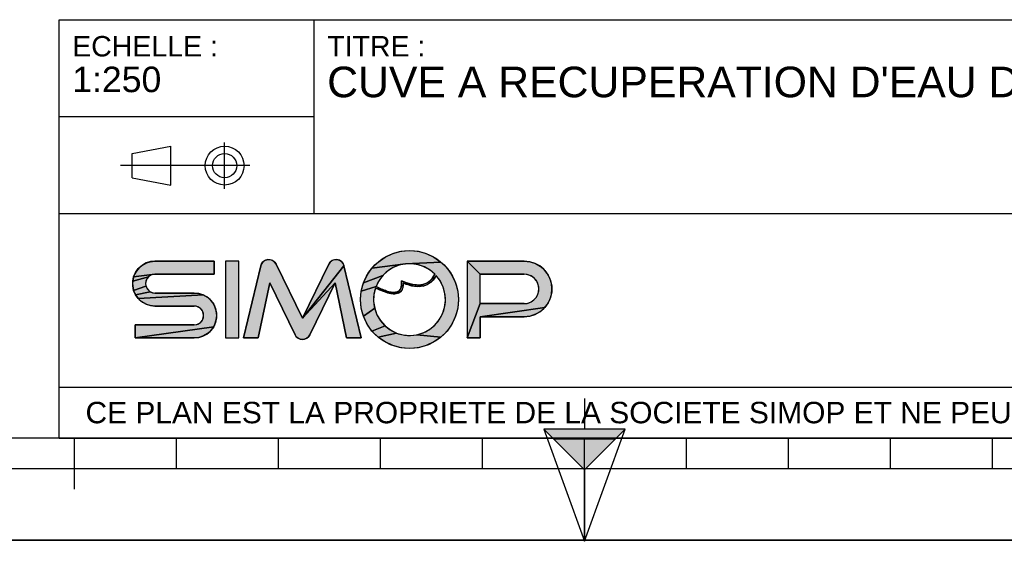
# Model space of a CAD drawing. Header units: millimetres. Extents: x 0 to 297, y 0 to 210.
# Tile 8 of 35: x 93 to 190, y 0 to 51. Entities that reach past the tile are written whole.
import ezdxf

# ---------------------------------------------------------------- set-up
doc = ezdxf.new("R2010")
doc.units = ezdxf.units.MM
doc.header["$LTSCALE"] = 16.335
doc.layers.get('0').update_dxf_attribs({"linetype": 'CONTINUOUS'})
doc.styles.get("Standard").update_dxf_attribs({"font": 'arial.ttf'})

# ---------------------------------------------------------------- blocks, each defined once
blk = doc.blocks.new('MARGEA4_BL0', base_point=(148.514, 105.014))
at = {"color": 7, "linetype": 'Continuous'}
for p, q in [((287.014, 10.014), (10.014, 10.014)), ((98.514, 5.014), (98.514, 10.014)), ((108.514, 7.014), (108.514, 10.014)), ((118.514, 7.014), (118.514, 10.014)), ((128.514, 7.014), (128.514, 10.014)), ((138.514, 7.014), (138.514, 10.014)), ((148.514, 0.014), (148.514, 10.014)), ((158.514, 7.014), (158.514, 10.014)), ((168.514, 7.014), (168.514, 10.014)), ((178.514, 7.014), (178.514, 10.014)), ((188.514, 7.014), (188.514, 10.014)), ((248.514, 7.014), (48.514, 7.014)), ((297.014, 0.014), (0.014, 0.014)), ((297.014, 0.014), (0.014, 0.014))]:
    blk.add_line(p, q, dxfattribs=at)
blk = doc.blocks.new('REPERE_ORIENTATION_BL1', base_point=(148.516, 6.898))
at = {"color": 7, "linetype": 'Continuous'}
for p, q in [((148.516, 13.898), (148.516, 10.898)), ((148.516, 6.898), (144.516, 10.898)), ((152.516, 10.898), (144.516, 10.898)), ((144.516, 10.898), (148.516, -0.102)), ((148.516, 6.898), (152.516, 10.898)), ((148.516, -0.102), (152.516, 10.898)), ((151.516, 9.898), (145.516, 9.898)), ((148.516, 6.898), (148.516, -0.102))]:
    blk.add_line(p, q, dxfattribs=at)
blk.add_solid([(144.516, 10.898), (148.516, 6.898), (152.516, 10.898)], dxfattribs=at)
blk = doc.blocks.new('ISO_BL3', base_point=(109.359, 36.711))
at = {"color": 2, "linetype": 'Continuous'}
for p, q in [((104.158, 37.894), (107.956, 38.612)), ((107.956, 34.81), (107.956, 38.612)), ((113.239, 34.434), (113.239, 38.988)), ((104.158, 35.528), (104.158, 37.894)), ((115.7, 36.711), (103.019, 36.711)), ((104.158, 35.528), (107.956, 34.81))]:
    blk.add_line(p, q, dxfattribs=at)
for radius in [1.901, 1.183]:
    blk.add_circle((113.239, 36.711), radius, dxfattribs=at)
blk = doc.blocks.new('LOGO-SIMOP-2009_BL4', base_point=(124.77, 23.589))
at = {"linetype": 'Continuous'}
for points in [[(131.363, 28.389), (132.197, 28.316), (133.005, 28.1), (133.763, 27.746), (134.449, 27.266), (130.961, 27.086), (127.686, 26.675), (128.278, 27.266), (128.963, 27.746), (129.722, 28.1), (130.53, 28.316)], [(105.954, 27.301), (106.412, 27.349), (112.22, 27.349), (112.22, 26.069), (106.412, 26.069), (104.319, 25.829), (104.507, 26.249), (104.777, 26.621), (105.119, 26.929), (105.517, 27.159)], [(117.578, 27.509), (117.792, 27.474), (117.99, 27.382), (118.155, 27.24), (118.276, 27.059), (120.86, 21.749), (124.06, 25.217), (121.579, 20.119), (121.455, 19.934), (121.284, 19.791), (121.08, 19.7), (120.86, 19.669), (120.639, 19.7), (120.436, 19.791), (120.265, 19.934), (120.141, 20.119), (117.66, 25.217), (116.54, 19.829), (115.1, 19.829), (116.778, 26.894), (116.857, 27.097), (116.987, 27.271), (117.16, 27.404), (117.362, 27.485)], [(123.927, 27.474), (124.142, 27.509), (124.358, 27.485), (124.56, 27.404), (124.732, 27.271), (124.863, 27.097), (124.941, 26.894), (120.86, 21.749), (123.444, 27.059), (123.565, 27.24), (123.73, 27.382)], [(129.751, 26.718), (129.215, 26.377), (128.749, 25.946), (126.853, 25.231), (127.207, 25.989), (127.686, 26.675), (130.961, 27.086), (130.34, 26.957)], [(131.596, 27.101), (130.961, 27.086), (134.449, 27.266), (135.04, 26.675), (135.52, 25.989), (135.874, 25.231), (136.091, 24.423), (136.163, 23.589), (136.091, 22.756), (135.874, 21.947), (135.52, 21.189), (135.04, 20.504), (134.449, 19.912), (132.075, 20.142), (132.717, 20.34), (133.309, 20.655), (133.83, 21.078), (134.262, 21.592), (134.588, 22.178), (134.798, 22.816), (134.882, 23.482), (134.838, 24.152), (134.668, 24.801), (134.378, 25.407), (133.978, 25.946), (133.719, 25.545), (133.436, 25.258), (133.098, 25.04), (132.731, 24.907), (132.159, 25.009), (132.592, 25.042), (132.968, 25.156), (133.314, 25.364), (133.6, 25.651), (133.861, 26.069), (133.375, 26.478), (132.823, 26.792), (132.224, 27.002)], [(138.292, 26.069), (137.012, 27.349), (142.612, 27.349), (143.177, 27.29), (143.718, 27.114), (144.211, 26.83), (144.633, 26.449), (144.967, 25.989), (145.199, 25.47), (145.317, 24.913), (145.317, 24.345), (145.199, 23.789), (144.967, 23.269), (144.633, 22.809), (138.292, 21.909), (138.292, 19.829), (137.012, 19.829), (138.292, 23.189), (142.612, 23.189), (142.956, 23.231), (143.281, 23.354), (143.567, 23.551), (143.797, 23.811), (143.958, 24.119), (144.041, 24.456), (144.041, 24.803), (143.958, 25.14), (143.797, 25.447), (143.567, 25.707), (143.281, 25.904), (142.956, 26.027), (142.612, 26.069)], [(105.952, 25.946), (105.761, 25.8), (104.224, 25.379), (104.319, 25.829), (106.412, 26.069), (106.174, 26.038)], [(124.06, 25.217), (120.86, 21.749), (124.941, 26.894), (126.62, 19.829), (125.18, 19.829)], [(105.523, 25.387), (105.492, 25.149), (105.523, 24.911), (104.319, 24.469), (104.224, 24.919), (104.224, 25.379), (105.761, 25.8), (105.615, 25.609)], [(128.368, 25.438), (128.084, 24.869), (126.636, 24.423), (126.853, 25.231), (128.749, 25.946)], [(131.146, 25.202), (131.682, 25.062), (131.315, 24.983), (130.744, 25.179), (130.717, 24.821), (130.631, 24.565), (130.48, 24.354), (130.273, 24.213), (130.001, 24.3), (130.178, 24.346), (130.347, 24.448), (130.481, 24.62), (130.552, 24.815), (130.583, 25.063), (130.563, 25.429)], [(105.761, 24.499), (105.952, 24.352), (104.507, 24.049), (104.319, 24.469), (105.523, 24.911), (105.615, 24.689)], [(110.717, 24.181), (111.155, 24.039), (104.777, 23.677), (104.507, 24.049), (105.952, 24.352), (106.174, 24.26), (106.412, 24.229), (110.26, 24.229)], [(128.084, 24.869), (128.432, 24.7), (128.441, 24.519), (128.029, 24.718), (127.876, 24.064), (127.849, 23.394), (127.95, 22.73), (126.853, 21.947), (126.636, 22.756), (126.563, 23.589), (126.636, 24.423)], [(128.738, 24.565), (129.026, 24.456), (129.312, 24.368), (129.161, 24.244), (128.799, 24.369), (128.441, 24.519), (128.432, 24.7)], [(129.788, 24.29), (130.001, 24.3), (130.273, 24.213), (130.034, 24.143), (129.77, 24.13), (129.472, 24.167), (129.161, 24.244), (129.312, 24.368), (129.552, 24.315)], [(132.159, 25.009), (132.731, 24.907), (132.312, 24.85), (131.842, 24.874), (131.315, 24.983), (131.682, 25.062)], [(111.553, 23.809), (111.895, 23.501), (112.165, 23.129), (112.352, 22.709), (112.448, 22.259), (112.448, 21.799), (112.352, 21.349), (112.165, 20.929), (104.452, 19.829), (104.452, 21.109), (110.26, 21.109), (110.498, 21.14), (110.72, 21.232), (110.91, 21.379), (111.057, 21.569), (111.148, 21.791), (111.18, 22.029), (111.148, 22.267), (111.057, 22.489), (110.91, 22.68), (110.72, 22.826), (110.498, 22.918), (110.26, 22.949), (106.412, 22.949), (105.954, 22.997), (105.517, 23.139), (105.119, 23.369), (104.777, 23.677), (111.155, 24.039)], [(128.175, 22.098), (128.516, 21.52), (128.961, 21.017), (127.686, 20.504), (127.207, 21.189), (126.853, 21.947), (127.95, 22.73)], [(143.177, 21.969), (142.612, 21.909), (138.292, 21.909), (144.633, 22.809), (144.211, 22.429), (143.718, 22.144)], [(110.717, 19.877), (110.26, 19.829), (104.452, 19.829), (112.165, 20.929), (111.895, 20.557), (111.553, 20.249), (111.155, 20.019)], [(129.493, 20.607), (130.093, 20.307), (128.278, 19.912), (127.686, 20.504), (128.961, 21.017)], [(131.408, 20.069), (132.075, 20.142), (134.449, 19.912), (133.763, 19.432), (133.005, 19.079), (132.197, 18.862), (131.363, 18.789), (130.53, 18.862), (129.722, 19.079), (128.963, 19.432), (128.278, 19.912), (130.093, 20.307), (130.739, 20.125)]]:
    blk.add_hatch(color=2, dxfattribs=at).paths.add_polyline_path(points)
at = {"color": 2, "linetype": 'Continuous'}
for p, q in [((128.963, 27.746), (129.722, 28.1)), ((129.722, 28.1), (130.53, 28.316)), ((130.53, 28.316), (131.363, 28.389)), ((131.363, 28.389), (132.197, 28.316)), ((132.197, 28.316), (133.005, 28.1)), ((133.005, 28.1), (133.763, 27.746)), ((105.119, 26.929), (105.517, 27.159)), ((105.517, 27.159), (105.954, 27.301)), ((105.954, 27.301), (106.412, 27.349)), ((116.778, 26.894), (116.857, 27.097)), ((116.857, 27.097), (116.987, 27.271)), ((116.987, 27.271), (117.16, 27.404)), ((117.16, 27.404), (117.362, 27.485)), ((117.362, 27.485), (117.578, 27.509)), ((117.578, 27.509), (117.792, 27.474)), ((117.792, 27.474), (117.99, 27.382)), ((117.99, 27.382), (118.155, 27.24)), ((118.155, 27.24), (118.276, 27.059)), ((123.444, 27.059), (123.565, 27.24)), ((123.565, 27.24), (123.73, 27.382)), ((123.73, 27.382), (123.927, 27.474)), ((123.927, 27.474), (124.142, 27.509)), ((124.142, 27.509), (124.358, 27.485)), ((124.358, 27.485), (124.56, 27.404)), ((124.56, 27.404), (124.732, 27.271)), ((124.732, 27.271), (124.863, 27.097)), ((124.863, 27.097), (124.941, 26.894)), ((127.686, 26.675), (128.278, 27.266)), ((130.961, 27.086), (127.686, 26.675)), ((128.278, 27.266), (128.963, 27.746)), ((130.961, 27.086), (130.34, 26.957)), ((134.449, 27.266), (130.961, 27.086)), ((131.596, 27.101), (130.961, 27.086)), ((132.224, 27.002), (131.596, 27.101)), ((133.763, 27.746), (134.449, 27.266)), ((134.449, 27.266), (135.04, 26.675)), ((138.292, 26.069), (137.012, 27.349)), ((142.612, 27.349), (143.177, 27.29)), ((143.177, 27.29), (143.718, 27.114)), ((143.718, 27.114), (144.211, 26.83)), ((104.319, 25.829), (104.507, 26.249)), ((106.412, 26.069), (104.319, 25.829)), ((104.507, 26.249), (104.777, 26.621)), ((104.777, 26.621), (105.119, 26.929)), ((106.412, 26.069), (106.174, 26.038)), ((124.941, 26.894), (120.86, 21.749)), ((127.207, 25.989), (127.686, 26.675)), ((129.215, 26.377), (128.749, 25.946)), ((129.751, 26.718), (129.215, 26.377)), ((130.34, 26.957), (129.751, 26.718)), ((132.823, 26.792), (132.224, 27.002)), ((133.375, 26.478), (132.823, 26.792)), ((133.861, 26.069), (133.375, 26.478)), ((133.6, 25.651), (133.861, 26.069)), ((135.04, 26.675), (135.52, 25.989)), ((142.956, 26.027), (142.612, 26.069)), ((144.211, 26.83), (144.633, 26.449)), ((144.633, 26.449), (144.967, 25.989)), ((104.224, 25.379), (104.319, 25.829)), ((105.761, 25.8), (104.224, 25.379)), ((104.224, 24.919), (104.224, 25.379)), ((105.523, 25.387), (105.492, 25.149)), ((105.492, 25.149), (105.523, 24.911)), ((105.615, 25.609), (105.523, 25.387)), ((105.761, 25.8), (105.615, 25.609)), ((105.952, 25.946), (105.761, 25.8)), ((106.174, 26.038), (105.952, 25.946)), ((124.06, 25.217), (120.86, 21.749)), ((126.636, 24.423), (126.853, 25.231)), ((126.853, 25.231), (127.207, 25.989)), ((128.749, 25.946), (126.853, 25.231)), ((128.368, 25.438), (128.084, 24.869)), ((128.749, 25.946), (128.368, 25.438)), ((130.583, 25.063), (130.563, 25.429)), ((130.563, 25.429), (131.146, 25.202)), ((130.744, 25.179), (130.717, 24.821)), ((131.315, 24.983), (130.744, 25.179)), ((131.146, 25.202), (131.682, 25.062)), ((132.592, 25.042), (132.968, 25.156)), ((132.968, 25.156), (133.314, 25.364)), ((133.436, 25.258), (133.098, 25.04)), ((133.314, 25.364), (133.6, 25.651)), ((133.719, 25.545), (133.436, 25.258)), ((133.978, 25.946), (133.719, 25.545)), ((134.378, 25.407), (133.978, 25.946)), ((134.668, 24.801), (134.378, 25.407)), ((135.52, 25.989), (135.874, 25.231)), ((135.874, 25.231), (136.091, 24.423)), ((143.281, 25.904), (142.956, 26.027)), ((143.567, 25.707), (143.281, 25.904)), ((143.797, 25.447), (143.567, 25.707)), ((143.958, 25.14), (143.797, 25.447)), ((144.041, 24.803), (143.958, 25.14)), ((144.967, 25.989), (145.199, 25.47)), ((145.199, 25.47), (145.317, 24.913)), ((104.319, 24.469), (104.224, 24.919)), ((105.523, 24.911), (104.319, 24.469)), ((104.507, 24.049), (104.319, 24.469)), ((105.952, 24.352), (104.507, 24.049)), ((105.523, 24.911), (105.615, 24.689)), ((105.615, 24.689), (105.761, 24.499)), ((105.761, 24.499), (105.952, 24.352)), ((105.952, 24.352), (106.174, 24.26)), ((106.174, 24.26), (106.412, 24.229)), ((110.26, 24.229), (110.717, 24.181)), ((110.717, 24.181), (111.155, 24.039)), ((126.563, 23.589), (126.636, 24.423)), ((128.084, 24.869), (126.636, 24.423)), ((128.029, 24.718), (127.876, 24.064)), ((128.441, 24.519), (128.029, 24.718)), ((128.084, 24.869), (128.432, 24.7)), ((128.432, 24.7), (128.738, 24.565)), ((128.432, 24.7), (128.441, 24.519)), ((128.799, 24.369), (128.441, 24.519)), ((128.738, 24.565), (129.026, 24.456)), ((129.161, 24.244), (128.799, 24.369)), ((129.026, 24.456), (129.312, 24.368)), ((129.312, 24.368), (129.161, 24.244)), ((129.472, 24.167), (129.161, 24.244)), ((129.312, 24.368), (129.552, 24.315)), ((129.77, 24.13), (129.472, 24.167)), ((129.552, 24.315), (129.788, 24.29)), ((130.034, 24.143), (129.77, 24.13)), ((129.788, 24.29), (130.001, 24.3)), ((130.001, 24.3), (130.178, 24.346)), ((130.273, 24.213), (130.001, 24.3)), ((130.273, 24.213), (130.034, 24.143)), ((130.178, 24.346), (130.347, 24.448)), ((130.48, 24.354), (130.273, 24.213)), ((130.347, 24.448), (130.481, 24.62)), ((130.631, 24.565), (130.48, 24.354)), ((130.481, 24.62), (130.552, 24.815)), ((130.552, 24.815), (130.583, 25.063)), ((130.717, 24.821), (130.631, 24.565)), ((131.682, 25.062), (131.315, 24.983)), ((131.842, 24.874), (131.315, 24.983)), ((131.682, 25.062), (132.159, 25.009)), ((132.312, 24.85), (131.842, 24.874)), ((132.159, 25.009), (132.592, 25.042)), ((132.731, 24.907), (132.159, 25.009)), ((132.731, 24.907), (132.312, 24.85)), ((133.098, 25.04), (132.731, 24.907)), ((134.838, 24.152), (134.668, 24.801)), ((134.882, 23.482), (134.838, 24.152)), ((136.091, 24.423), (136.163, 23.589)), ((143.958, 24.119), (144.041, 24.456)), ((144.041, 24.456), (144.041, 24.803)), ((145.317, 24.345), (145.199, 23.789)), ((145.317, 24.913), (145.317, 24.345)), ((104.777, 23.677), (104.507, 24.049)), ((111.155, 24.039), (104.777, 23.677)), ((105.119, 23.369), (104.777, 23.677)), ((105.517, 23.139), (105.119, 23.369)), ((111.155, 24.039), (111.553, 23.809)), ((111.553, 23.809), (111.895, 23.501)), ((111.895, 23.501), (112.165, 23.129)), ((126.636, 22.756), (126.563, 23.589)), ((127.876, 24.064), (127.849, 23.394)), ((127.849, 23.394), (127.95, 22.73)), ((134.798, 22.816), (134.882, 23.482)), ((136.163, 23.589), (136.091, 22.756)), ((138.292, 23.189), (137.012, 19.829)), ((142.612, 23.189), (142.956, 23.231)), ((142.956, 23.231), (143.281, 23.354)), ((143.281, 23.354), (143.567, 23.551)), ((143.567, 23.551), (143.797, 23.811)), ((143.797, 23.811), (143.958, 24.119)), ((144.967, 23.269), (144.633, 22.809)), ((145.199, 23.789), (144.967, 23.269)), ((105.954, 22.997), (105.517, 23.139)), ((106.412, 22.949), (105.954, 22.997)), ((110.498, 22.918), (110.26, 22.949)), ((110.72, 22.826), (110.498, 22.918)), ((110.91, 22.68), (110.72, 22.826)), ((111.057, 22.489), (110.91, 22.68)), ((111.148, 22.267), (111.057, 22.489)), ((111.18, 22.029), (111.148, 22.267)), ((112.165, 23.129), (112.352, 22.709)), ((112.352, 22.709), (112.448, 22.259)), ((112.448, 22.259), (112.448, 21.799)), ((126.853, 21.947), (126.636, 22.756)), ((127.95, 22.73), (126.853, 21.947)), ((127.95, 22.73), (128.175, 22.098)), ((134.588, 22.178), (134.798, 22.816)), ((136.091, 22.756), (135.874, 21.947)), ((144.633, 22.809), (138.292, 21.909)), ((144.211, 22.429), (143.718, 22.144)), ((144.633, 22.809), (144.211, 22.429)), ((110.72, 21.232), (110.91, 21.379)), ((110.91, 21.379), (111.057, 21.569)), ((111.057, 21.569), (111.148, 21.791)), ((111.148, 21.791), (111.18, 22.029)), ((112.352, 21.349), (112.165, 20.929)), ((112.448, 21.799), (112.352, 21.349)), ((127.207, 21.189), (126.853, 21.947)), ((128.175, 22.098), (128.516, 21.52)), ((128.516, 21.52), (128.961, 21.017)), ((133.83, 21.078), (134.262, 21.592)), ((134.262, 21.592), (134.588, 22.178)), ((135.874, 21.947), (135.52, 21.189)), ((143.177, 21.969), (142.612, 21.909)), ((143.718, 22.144), (143.177, 21.969)), ((112.165, 20.929), (104.452, 19.829)), ((110.26, 21.109), (110.498, 21.14)), ((110.498, 21.14), (110.72, 21.232)), ((111.895, 20.557), (111.553, 20.249)), ((112.165, 20.929), (111.895, 20.557)), ((127.686, 20.504), (127.207, 21.189)), ((128.961, 21.017), (127.686, 20.504)), ((128.278, 19.912), (127.686, 20.504)), ((130.093, 20.307), (128.278, 19.912)), ((128.961, 21.017), (129.493, 20.607)), ((129.493, 20.607), (130.093, 20.307)), ((130.093, 20.307), (130.739, 20.125)), ((132.075, 20.142), (132.717, 20.34)), ((132.717, 20.34), (133.309, 20.655)), ((133.309, 20.655), (133.83, 21.078)), ((135.04, 20.504), (134.449, 19.912)), ((135.52, 21.189), (135.04, 20.504)), ((110.717, 19.877), (110.26, 19.829)), ((111.155, 20.019), (110.717, 19.877)), ((111.553, 20.249), (111.155, 20.019)), ((120.265, 19.934), (120.141, 20.119)), ((120.436, 19.791), (120.265, 19.934)), ((120.639, 19.7), (120.436, 19.791)), ((120.86, 19.669), (120.639, 19.7)), ((121.08, 19.7), (120.86, 19.669)), ((121.284, 19.791), (121.08, 19.7)), ((121.455, 19.934), (121.284, 19.791)), ((121.579, 20.119), (121.455, 19.934)), ((128.963, 19.432), (128.278, 19.912)), ((129.722, 19.079), (128.963, 19.432)), ((130.739, 20.125), (131.408, 20.069)), ((131.408, 20.069), (132.075, 20.142)), ((134.449, 19.912), (132.075, 20.142)), ((133.763, 19.432), (133.005, 19.079)), ((134.449, 19.912), (133.763, 19.432)), ((130.53, 18.862), (129.722, 19.079)), ((131.363, 18.789), (130.53, 18.862)), ((132.197, 18.862), (131.363, 18.789)), ((133.005, 19.079), (132.197, 18.862))]:
    blk.add_line(p, q, dxfattribs=at)
at = {"color": 7, "linetype": 'Continuous'}
for p, q in [((112.22, 27.349), (106.412, 27.349)), ((112.22, 26.069), (112.22, 27.349)), ((113.34, 27.349), (113.34, 19.829)), ((114.62, 27.349), (113.34, 27.349)), ((114.62, 19.829), (114.62, 27.349)), ((120.86, 21.749), (118.276, 27.059)), ((123.444, 27.059), (120.86, 21.749)), ((142.612, 27.349), (137.012, 27.349)), ((137.012, 27.349), (137.012, 19.829)), ((106.412, 26.069), (112.22, 26.069)), ((116.778, 26.894), (115.1, 19.829)), ((126.62, 19.829), (124.941, 26.894)), ((138.292, 26.069), (142.612, 26.069)), ((138.292, 23.189), (138.292, 26.069)), ((116.54, 19.829), (117.66, 25.217)), ((117.66, 25.217), (120.141, 20.119)), ((121.579, 20.119), (124.06, 25.217)), ((124.06, 25.217), (125.18, 19.829)), ((110.26, 24.229), (106.412, 24.229)), ((142.612, 23.189), (138.292, 23.189)), ((106.412, 22.949), (110.26, 22.949)), ((138.292, 21.909), (142.612, 21.909)), ((138.292, 19.829), (138.292, 21.909)), ((104.452, 21.109), (104.452, 19.829)), ((110.26, 21.109), (104.452, 21.109)), ((104.452, 19.829), (110.26, 19.829)), ((113.34, 19.829), (114.62, 19.829)), ((115.1, 19.829), (116.54, 19.829)), ((125.18, 19.829), (126.62, 19.829)), ((137.012, 19.829), (138.292, 19.829))]:
    blk.add_line(p, q, dxfattribs=at)
at = {"color": 2, "linetype": 'Continuous'}
for points in [[(131.363, 28.389), (132.197, 28.316), (133.005, 28.1), (133.763, 27.746), (134.449, 27.266), (130.961, 27.086), (127.686, 26.675), (128.278, 27.266), (128.963, 27.746), (129.722, 28.1), (130.53, 28.316), (131.363, 28.389)], [(105.954, 27.301), (106.412, 27.349), (112.22, 27.349), (112.22, 26.069), (106.412, 26.069), (104.319, 25.829), (104.507, 26.249), (104.777, 26.621), (105.119, 26.929), (105.517, 27.159), (105.954, 27.301)], [(117.578, 27.509), (117.792, 27.474), (117.99, 27.382), (118.155, 27.24), (118.276, 27.059), (120.86, 21.749), (124.06, 25.217), (121.579, 20.119), (121.455, 19.934), (121.284, 19.791), (121.08, 19.7), (120.86, 19.669), (120.639, 19.7), (120.436, 19.791), (120.265, 19.934), (120.141, 20.119), (117.66, 25.217), (116.54, 19.829), (115.1, 19.829), (116.778, 26.894), (116.857, 27.097), (116.987, 27.271), (117.16, 27.404), (117.362, 27.485), (117.578, 27.509)], [(123.927, 27.474), (124.142, 27.509), (124.358, 27.485), (124.56, 27.404), (124.732, 27.271), (124.863, 27.097), (124.941, 26.894), (120.86, 21.749), (123.444, 27.059), (123.565, 27.24), (123.73, 27.382), (123.927, 27.474)], [(129.751, 26.718), (129.215, 26.377), (128.749, 25.946), (126.853, 25.231), (127.207, 25.989), (127.686, 26.675), (130.961, 27.086), (130.34, 26.957), (129.751, 26.718)], [(131.596, 27.101), (130.961, 27.086), (134.449, 27.266), (135.04, 26.675), (135.52, 25.989), (135.874, 25.231), (136.091, 24.423), (136.163, 23.589), (136.091, 22.756), (135.874, 21.947), (135.52, 21.189), (135.04, 20.504), (134.449, 19.912), (132.075, 20.142), (132.717, 20.34), (133.309, 20.655), (133.83, 21.078), (134.262, 21.592), (134.588, 22.178), (134.798, 22.816), (134.882, 23.482), (134.838, 24.152), (134.668, 24.801), (134.378, 25.407), (133.978, 25.946), (133.719, 25.545), (133.436, 25.258), (133.098, 25.04), (132.731, 24.907), (132.159, 25.009), (132.592, 25.042), (132.968, 25.156), (133.314, 25.364), (133.6, 25.651), (133.861, 26.069), (133.375, 26.478), (132.823, 26.792), (132.224, 27.002), (131.596, 27.101)], [(138.292, 26.069), (137.012, 27.349), (142.612, 27.349), (143.177, 27.29), (143.718, 27.114), (144.211, 26.83), (144.633, 26.449), (144.967, 25.989), (145.199, 25.47), (145.317, 24.913), (145.317, 24.345), (145.199, 23.789), (144.967, 23.269), (144.633, 22.809), (138.292, 21.909), (138.292, 19.829), (137.012, 19.829), (138.292, 23.189), (142.612, 23.189), (142.956, 23.231), (143.281, 23.354), (143.567, 23.551), (143.797, 23.811), (143.958, 24.119), (144.041, 24.456), (144.041, 24.803), (143.958, 25.14), (143.797, 25.447), (143.567, 25.707), (143.281, 25.904), (142.956, 26.027), (142.612, 26.069), (138.292, 26.069)], [(105.952, 25.946), (105.761, 25.8), (104.224, 25.379), (104.319, 25.829), (106.412, 26.069), (106.174, 26.038), (105.952, 25.946)], [(124.06, 25.217), (120.86, 21.749), (124.941, 26.894), (126.62, 19.829), (125.18, 19.829), (124.06, 25.217)], [(105.523, 25.387), (105.492, 25.149), (105.523, 24.911), (104.319, 24.469), (104.224, 24.919), (104.224, 25.379), (105.761, 25.8), (105.615, 25.609), (105.523, 25.387)], [(128.368, 25.438), (128.084, 24.869), (126.636, 24.423), (126.853, 25.231), (128.749, 25.946), (128.368, 25.438)], [(131.146, 25.202), (131.682, 25.062), (131.315, 24.983), (130.744, 25.179), (130.717, 24.821), (130.631, 24.565), (130.48, 24.354), (130.273, 24.213), (130.001, 24.3), (130.178, 24.346), (130.347, 24.448), (130.481, 24.62), (130.552, 24.815), (130.583, 25.063), (130.563, 25.429), (131.146, 25.202)], [(105.761, 24.499), (105.952, 24.352), (104.507, 24.049), (104.319, 24.469), (105.523, 24.911), (105.615, 24.689), (105.761, 24.499)], [(110.717, 24.181), (111.155, 24.039), (104.777, 23.677), (104.507, 24.049), (105.952, 24.352), (106.174, 24.26), (106.412, 24.229), (110.26, 24.229), (110.717, 24.181)], [(128.084, 24.869), (128.432, 24.7), (128.441, 24.519), (128.029, 24.718), (127.876, 24.064), (127.849, 23.394), (127.95, 22.73), (126.853, 21.947), (126.636, 22.756), (126.563, 23.589), (126.636, 24.423), (128.084, 24.869)], [(128.738, 24.565), (129.026, 24.456), (129.312, 24.368), (129.161, 24.244), (128.799, 24.369), (128.441, 24.519), (128.432, 24.7), (128.738, 24.565)], [(129.788, 24.29), (130.001, 24.3), (130.273, 24.213), (130.034, 24.143), (129.77, 24.13), (129.472, 24.167), (129.161, 24.244), (129.312, 24.368), (129.552, 24.315), (129.788, 24.29)], [(132.159, 25.009), (132.731, 24.907), (132.312, 24.85), (131.842, 24.874), (131.315, 24.983), (131.682, 25.062), (132.159, 25.009)], [(111.553, 23.809), (111.895, 23.501), (112.165, 23.129), (112.352, 22.709), (112.448, 22.259), (112.448, 21.799), (112.352, 21.349), (112.165, 20.929), (104.452, 19.829), (104.452, 21.109), (110.26, 21.109), (110.498, 21.14), (110.72, 21.232), (110.91, 21.379), (111.057, 21.569), (111.148, 21.791), (111.18, 22.029), (111.148, 22.267), (111.057, 22.489), (110.91, 22.68), (110.72, 22.826), (110.498, 22.918), (110.26, 22.949), (106.412, 22.949), (105.954, 22.997), (105.517, 23.139), (105.119, 23.369), (104.777, 23.677), (111.155, 24.039), (111.553, 23.809)], [(128.175, 22.098), (128.516, 21.52), (128.961, 21.017), (127.686, 20.504), (127.207, 21.189), (126.853, 21.947), (127.95, 22.73), (128.175, 22.098)], [(143.177, 21.969), (142.612, 21.909), (138.292, 21.909), (144.633, 22.809), (144.211, 22.429), (143.718, 22.144), (143.177, 21.969)], [(110.717, 19.877), (110.26, 19.829), (104.452, 19.829), (112.165, 20.929), (111.895, 20.557), (111.553, 20.249), (111.155, 20.019), (110.717, 19.877)], [(129.493, 20.607), (130.093, 20.307), (128.278, 19.912), (127.686, 20.504), (128.961, 21.017), (129.493, 20.607)], [(131.408, 20.069), (132.075, 20.142), (134.449, 19.912), (133.763, 19.432), (133.005, 19.079), (132.197, 18.862), (131.363, 18.789), (130.53, 18.862), (129.722, 19.079), (128.963, 19.432), (128.278, 19.912), (130.093, 20.307), (130.739, 20.125), (131.408, 20.069)]]:
    blk.add_lwpolyline(points, dxfattribs=at)
at = {"color": 7, "linetype": 'Continuous'}
blk.add_circle((131.363, 23.589), 4.8, dxfattribs=at)
for centre, radius, start, end in [((106.412, 25.149), 2.2, 90, 270), ((117.556, 26.709), 0.8, 25.94945, 166.63548), ((124.163, 26.709), 0.8, 13.36452, 154.05055), ((131.363, 23.589), 3.52, 44.79283, 158.67631), ((142.612, 24.629), 2.72, 270, 90), ((106.412, 25.149), 0.92, 90, 270), ((142.612, 24.629), 1.44, 270, 90), ((131.363, 23.589), 3.52, 161.30052, 42.02671), ((110.26, 22.029), 2.2, 270, 90), ((110.26, 22.029), 0.92, 270, 90), ((120.86, 20.469), 0.8, 205.94945, 334.05055)]:
    blk.add_arc(centre, radius, start, end, dxfattribs=at)
blk.add_open_spline([(133.861, 26.069), (133.691, 25.725), (133.278, 25.242), (132.495, 24.966), (131.587, 25.038), (130.914, 25.273), (130.563, 25.429)], degree=3, dxfattribs=at)
for points, knots in [([(130.744, 25.179), (130.749, 25.009), (130.71, 24.645), (130.441, 24.241), (129.948, 24.097), (129.39, 24.163), (128.75, 24.373), (128.275, 24.593), (128.029, 24.718)], [0, 0, 0, 0, 0.118516, 0.29564, 0.472763, 0.649887, 0.82701, 1, 1, 1, 1]), ([(130.563, 25.429), (130.59, 25.221), (130.59, 24.88), (130.467, 24.544), (130.244, 24.35), (129.836, 24.25), (129.149, 24.376), (128.458, 24.678), (128.084, 24.869)], [0, 0, 0, 0, 0.125, 0.25, 0.375, 0.5, 0.75, 1, 1, 1, 1]), ([(133.978, 25.946), (133.742, 25.491), (133.106, 24.892), (131.957, 24.786), (131.132, 25.023), (130.744, 25.179)], [0, 0, 0, 0, 0.345264, 0.703638, 1, 1, 1, 1])]:
    blk.add_open_spline(points, degree=3, knots=knots, dxfattribs=at)
at = {"color": 2, "linetype": 'Continuous'}
for points in [[(113.34, 19.829), (113.34, 27.349), (114.62, 19.829), (114.62, 27.349)], [(138.292, 23.189), (137.012, 19.829), (138.292, 26.069), (137.012, 27.349)]]:
    blk.add_solid(points, dxfattribs=at)
blk = doc.blocks.new('*T6')
at = {"color": 2, "linetype": 'Continuous'}
for p, q in [((0, 0), (0, 41)), ((0, 41), (190, 41)), ((25, 22), (25, 41)), ((170, 5), (170, 41)), ((190, 0), (190, 41)), ((0, 31.5), (25, 31.5)), ((0, 22), (190, 22)), ((110, 5), (110, 22)), ((170, 15), (190, 15)), ((0, 5), (190, 5)), ((0, 0), (190, 0))]:
    blk.add_line(p, q, dxfattribs=at)
at = {"color": 2, "linetype": 'Continuous', "line_spacing_factor": 0.9}
for s, insert, char_height, width, attachment_point in [('ECHELLE :\\P\\H2.5;1:250', (1.28, 39.4), 2, 28.52045, 1), ("TITRE :\\P\\H3.0;CUVE A RECUPERATION D'EAU DE PLUIE - TAILLE 40", (26.28, 39.4), 2, 214.50558, 1), ('A4', (180, 34), 5, 17.0632, 2), ('REFERENCE PRODUIT :\\P\\H3.0;CEP3/6408/2340', (111.28, 20.4), 2, 64.13383, 1), ('FR', (180, 20), 3, 11.15242, 2), ('FOLIO :  \\P\\H3.0;1/1', (180, 12.812), 1.5, 17.19703, 2), ('CE PLAN EST LA PROPRIETE DE LA SOCIETE SIMOP ET NE PEUT ETRE REPRODUIT OU COMMUNIQUE SANS SON AUTORISATION', (95, 3.55), 2.1, 368.8974, 2)]:
    blk.add_mtext(s, dxfattribs=dict(at, insert=insert, char_height=char_height, width=width, attachment_point=attachment_point))

msp = doc.modelspace()

# ---------------------------------------------------------------- linework, layer by layer
at = {"color": 7, "linetype": 'Continuous'}
msp.add_line((0, 0), (297, 0), dxfattribs=at)

# ---------------------------------------------------------------- block references
at = {"color": 2, "linetype": 'Continuous'}
for name, p in [('MARGEA4_BL0', (148.514, 105.014)), ('ISO_BL3', (109.359, 36.711)), ('LOGO-SIMOP-2009_BL4', (124.77, 23.589)), ('REPERE_ORIENTATION_BL1', (148.516, 6.898))]:
    msp.add_blockref(name, p, dxfattribs=at)
msp.add_blockref('*T6', (97.014, 10.014))

doc.saveas('drawing.dxf')
